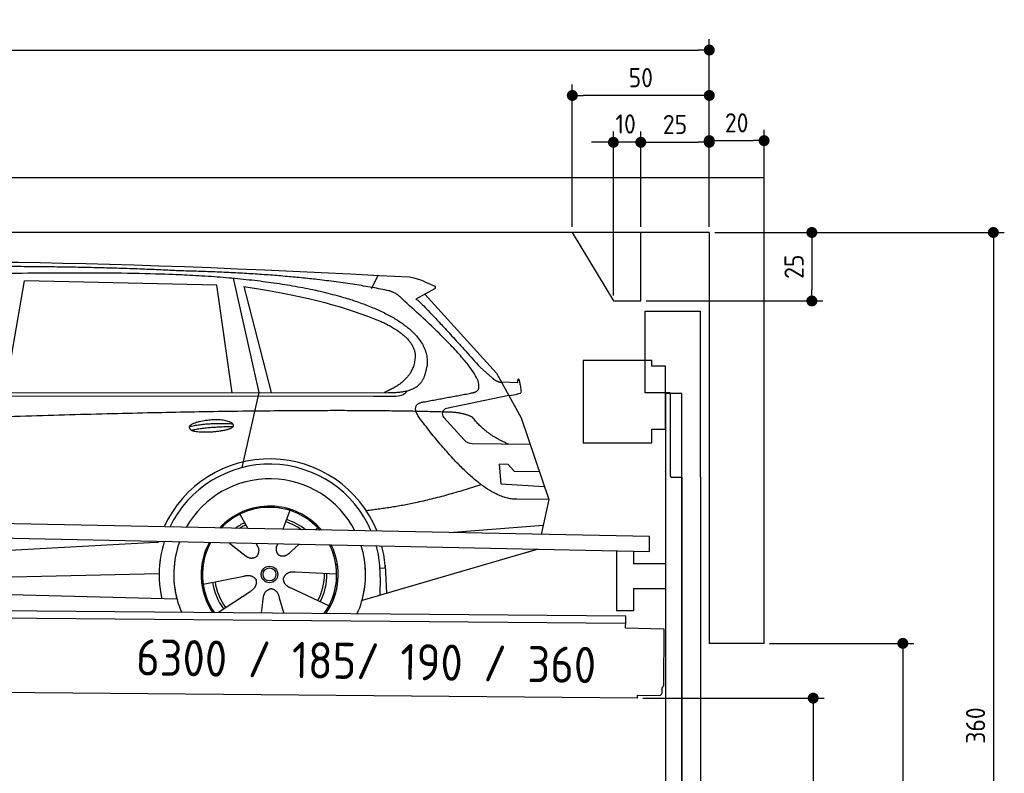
# Model space of a CAD drawing. Header units: millimetres. Extents: x -411 to 6777, y 0 to 6427.
# Tile 6 of 6: x 3183 to 6777, y 3676 to 6427. Entities that reach past the tile are written whole.
import ezdxf

# ---------------------------------------------------------------- set-up
doc = ezdxf.new("R2010")
doc.units = ezdxf.units.MM
doc.layers.add('4', color=3, linetype='Continuous')
for name, color, linetype, lineweight in [('car', 10, 'Continuous', 25), ('Freiraum', 7, 'Continuous', 25), ('Gebäude', 7, 'Continuous', 25), ('Logo', 7, 'Continuous', 25), ('Plattform', 7, 'Continuous', 25), ('Ständer vorne', 7, 'Continuous', 25), ('Tor', 200, 'Continuous', 25)]:
    doc.layers.add(name, color=color, linetype=linetype, lineweight=lineweight)
doc.styles.get("Standard").update_dxf_attribs({"font": 'ISOCP.SHX'})
doc.dimstyles.new('GEN-ISO', dxfattribs={"dimscale": 20, "dimtxt": 3.5, "dimasz": 2, "dimexe": 2, "dimexo": 1, "dimgap": 1.5, "dimtad": 1, "dimdec": 1, "dimlfac": 0.1, "dimdsep": 46, "dimtxsty": 'STANDARD', "dimblk": 'PUNKT', "dimcen": 2, "dimclrd": 256, "dimclre": 256, "dimclrt": 2, "dimadec": 0, "dimazin": 0, "dimtp": 0.1, "dimtm": 0.1, "dimtfac": 0.71, "dimtdec": 1, "dimtmove": 2, "dimatfit": 3, "dimldrblk": 'PUNKT', "dimfxl": 2, "dimtolj": 1, "dimarcsym": 0})

# ---------------------------------------------------------------- blocks, each defined once
blk = doc.blocks.new('PUNKT')
at = {"layer": '4', "color": 0, "linetype": 'ByBlock'}
blk.add_line((-0.5, 0), (-1, 0), dxfattribs=at)
at = {"layer": '4', "color": 0, "linetype": 'ByBlock', "const_width": 0.5}
blk.add_lwpolyline([(-0.25, 0, 1), (0.25, 0, 1)], format="xyb", close=True, dxfattribs=at)
blk = doc.blocks.new('*D551')
at = {"layer": '4', "lineweight": -2, "transparency": 16777216}
for p, q in [((5720, 5650), (6776.9, 5650)), ((6736.9, 5610), (6736.9, 2090)), ((6295.4, 2050), (6776.9, 2050))]:
    blk.add_line(p, q, dxfattribs=at)
at = {"layer": 'Defpoints', "color": 0, "transparency": 16777216}
for p in [(5700, 5650), (6275.4, 2050), (6736.9, 2050)]:
    blk.add_point(p, dxfattribs=at)
at = {"layer": '4', "lineweight": -2, "transparency": 16777216, "xscale": 40, "yscale": 40, "zscale": 40}
for p, rotation in [((6736.9, 5650), 90), ((6736.9, 2050), 270)]:
    blk.add_blockref('PUNKT', p, dxfattribs=dict(at, rotation=rotation))
at = {"layer": '4', "color": 2, "transparency": 16777216, "insert": (6671.9, 3850), "char_height": 70, "attachment_point": 5, "rotation": 90}
blk.add_mtext('360', dxfattribs=at)
blk = doc.blocks.new('*D553')
at = {"layer": '4', "lineweight": -2, "transparency": 16777216}
for p, q in [((5920, 4150), (6446.5, 4150)), ((6406.5, 4110), (6406.5, 2090)), ((6295.4, 2050), (6446.5, 2050))]:
    blk.add_line(p, q, dxfattribs=at)
at = {"layer": 'Defpoints', "color": 0, "transparency": 16777216}
for p in [(5900, 4150), (6275.4, 2050), (6406.5, 2050)]:
    blk.add_point(p, dxfattribs=at)
at = {"layer": '4', "lineweight": -2, "transparency": 16777216, "xscale": 40, "yscale": 40, "zscale": 40}
for p, rotation in [((6406.5, 4150), 90), ((6406.5, 2050), 270)]:
    blk.add_blockref('PUNKT', p, dxfattribs=dict(at, rotation=rotation))
at = {"layer": '4', "color": 2, "transparency": 16777216, "insert": (6341.5, 3100), "char_height": 70, "attachment_point": 5, "rotation": 90}
blk.add_mtext('H2', dxfattribs=at)
blk = doc.blocks.new('*D554')
at = {"layer": '4', "lineweight": -2, "transparency": 16777216}
for p, q in [((200, 5620.9), (200, 6355.8)), ((5700, 5820.9), (5700, 6355.8)), ((240, 6315.8), (5660, 6315.8))]:
    blk.add_line(p, q, dxfattribs=at)
at = {"layer": 'Defpoints', "color": 0, "transparency": 16777216}
for p in [(5700, 6315.8), (5700, 5800.9), (200, 5600.9)]:
    blk.add_point(p, dxfattribs=at)
at = {"layer": '4', "lineweight": -2, "transparency": 16777216, "xscale": 40, "yscale": 40, "zscale": 40, "rotation": 180}
blk.add_blockref('PUNKT', (200, 6315.8), dxfattribs=at)
at = {"layer": '4', "lineweight": -2, "transparency": 16777216, "xscale": 40, "yscale": 40, "zscale": 40}
blk.add_blockref('PUNKT', (5700, 6315.8), dxfattribs=at)
at = {"layer": '4', "color": 2, "transparency": 16777216, "insert": (2950, 6380.8), "char_height": 70, "attachment_point": 5}
blk.add_mtext('550', dxfattribs=at)
blk = doc.blocks.new('*D555')
at = {"layer": '4', "lineweight": -2, "transparency": 16777216}
for p, q in [((5457.5, 3950), (6119.3, 3950)), ((6079.3, 3910), (6079.3, 2090)), ((6099.3, 2050), (6119.3, 2050))]:
    blk.add_line(p, q, dxfattribs=at)
at = {"layer": 'Defpoints', "color": 0, "transparency": 16777216}
for p in [(5437.5, 3950), (6079.3, 2050), (6079.3, 2050)]:
    blk.add_point(p, dxfattribs=at)
at = {"layer": '4', "lineweight": -2, "transparency": 16777216, "xscale": 40, "yscale": 40, "zscale": 40}
for p, rotation in [((6079.3, 3950), 90), ((6079.3, 2050), 270)]:
    blk.add_blockref('PUNKT', p, dxfattribs=dict(at, rotation=rotation))
at = {"layer": '4', "color": 2, "transparency": 16777216, "insert": (6004.7, 2959.2), "char_height": 70, "attachment_point": 5, "rotation": 90}
blk.add_mtext('190', dxfattribs=at)
blk = doc.blocks.new('*D556')
at = {"layer": '4', "lineweight": -2, "transparency": 16777216}
for p, q in [((5450, 5821.3), (5450, 6019.1)), ((5700, 5820.9), (5700, 6019.1)), ((5490, 5979.1), (5660, 5979.1))]:
    blk.add_line(p, q, dxfattribs=at)
at = {"layer": 'Defpoints', "color": 0, "transparency": 16777216}
for p in [(5700, 5979.1), (5450, 5801.3), (5700, 5800.9)]:
    blk.add_point(p, dxfattribs=at)
at = {"layer": '4', "lineweight": -2, "transparency": 16777216, "xscale": 40, "yscale": 40, "zscale": 40, "rotation": 180}
blk.add_blockref('PUNKT', (5450, 5979.1), dxfattribs=at)
at = {"layer": '4', "lineweight": -2, "transparency": 16777216, "xscale": 40, "yscale": 40, "zscale": 40}
blk.add_blockref('PUNKT', (5700, 5979.1), dxfattribs=at)
at = {"layer": '4', "color": 2, "transparency": 16777216, "insert": (5575, 6044.2), "char_height": 70, "attachment_point": 5}
blk.add_mtext('25', dxfattribs=at)
blk = doc.blocks.new('*D557')
at = {"layer": '4', "lineweight": -2, "transparency": 16777216}
for p, q in [((5200, 5670), (5200, 6190.1)), ((5700, 5670), (5700, 6190.1)), ((5660, 6150.1), (5240, 6150.1))]:
    blk.add_line(p, q, dxfattribs=at)
at = {"layer": 'Defpoints', "color": 0, "transparency": 16777216}
for p in [(5200, 6150.1), (5200, 5650), (5700, 5650)]:
    blk.add_point(p, dxfattribs=at)
at = {"layer": '4', "lineweight": -2, "transparency": 16777216, "xscale": 40, "yscale": 40, "zscale": 40, "rotation": 180}
blk.add_blockref('PUNKT', (5200, 6150.1), dxfattribs=at)
at = {"layer": '4', "lineweight": -2, "transparency": 16777216, "xscale": 40, "yscale": 40, "zscale": 40}
blk.add_blockref('PUNKT', (5700, 6150.1), dxfattribs=at)
at = {"layer": '4', "color": 2, "transparency": 16777216, "insert": (5450, 6215.1), "char_height": 70, "attachment_point": 5}
blk.add_mtext('50', dxfattribs=at)
blk = doc.blocks.new('*D558')
at = {"layer": '4', "lineweight": -2, "transparency": 16777216}
for p, q in [((5720, 5650), (6114.4, 5650)), ((6074.4, 5610), (6074.4, 5440)), ((5470, 5400), (6114.4, 5400))]:
    blk.add_line(p, q, dxfattribs=at)
at = {"layer": 'Defpoints', "color": 0, "transparency": 16777216}
for p in [(5700, 5650), (5450, 5400), (6074.4, 5400)]:
    blk.add_point(p, dxfattribs=at)
at = {"layer": '4', "lineweight": -2, "transparency": 16777216, "xscale": 40, "yscale": 40, "zscale": 40}
for p, rotation in [((6074.4, 5650), 90), ((6074.4, 5400), 270)]:
    blk.add_blockref('PUNKT', p, dxfattribs=dict(at, rotation=rotation))
at = {"layer": '4', "color": 2, "transparency": 16777216, "insert": (6009.4, 5525), "char_height": 70, "attachment_point": 5, "rotation": 90}
blk.add_mtext('25', dxfattribs=at)
blk = doc.blocks.new('*D559')
at = {"layer": '4', "lineweight": -2, "transparency": 16777216}
for p, q in [((5350, 5420), (5350, 6019.1)), ((5450, 5670), (5450, 6019.1)), ((5310, 5979.1), (5270, 5979.1)), ((5450, 5979.1), (5350, 5979.1)), ((5490, 5979.1), (5530, 5979.1))]:
    blk.add_line(p, q, dxfattribs=at)
at = {"layer": 'Defpoints', "color": 0, "transparency": 16777216}
for p in [(5350, 5979.1), (5450, 5650), (5350, 5400)]:
    blk.add_point(p, dxfattribs=at)
at = {"layer": '4', "lineweight": -2, "transparency": 16777216, "xscale": 40, "yscale": 40, "zscale": 40}
blk.add_blockref('PUNKT', (5350, 5979.1), dxfattribs=at)
at = {"layer": '4', "lineweight": -2, "transparency": 16777216, "xscale": 40, "yscale": 40, "zscale": 40, "rotation": 180}
blk.add_blockref('PUNKT', (5450, 5979.1), dxfattribs=at)
at = {"layer": '4', "color": 2, "transparency": 16777216, "insert": (5394.7, 6046.1), "char_height": 70, "attachment_point": 5}
blk.add_mtext('10', dxfattribs=at)
blk = doc.blocks.new('Car')
at = {"layer": 'car'}
for p, q in [((3083.2, 5093.1), (3150.2, 5502.9)), ((3851.9, 5493), (3150.2, 5502.9)), ((3912, 5519.5), (4008.7, 5102.1)), ((4417.3, 5486.7), (4441.1, 5534.2)), ((3911.5, 5101.1), (3851.9, 5493)), ((3951.5, 5488.8), (4054.6, 5102.5)), ((4648.8, 5488.1), (4578.8, 5448.9)), ((4612, 5467.5), (4876.4, 5181.6)), ((4816, 5202.7), (4861.7, 5162.8)), ((4876.4, 5181.6), (4967, 5019.4)), ((4894.2, 5149.6), (4954.4, 5147.5)), ((1831.3, 5081), (4483.1, 5106.7)), ((4921.7, 5100.5), (4949.4, 5104.5)), ((1784.4, 5071.7), (4427.6, 5092.7)), ((4008.7, 5102.1), (3950.3, 4827.9)), ((4427.6, 5092.7), (4510.5, 5094.1)), ((4921.7, 5100.5), (4695.3, 5050.6)), ((4684.9, 5017.5), (4760, 4936.3)), ((4967, 5019.4), (5071.3, 4721.8)), ((4789.2, 4923.4), (5000.9, 4922.6)), ((4921.7, 4848.6), (4889, 4848.6)), ((4889, 4848.6), (4895.9, 4777.1)), ((4945.5, 4822.7), (4921.7, 4848.6)), ((5036, 4822.7), (4945.5, 4822.7)), ((4895.9, 4777.1), (5055, 4768.5)), ((5071.3, 4721.8), (4954.4, 4722.2)), ((5071.3, 4721.8), (5044.7, 4593.9)), ((4126.4, 4673), (4101.5, 4604)), ((3944.2, 4657.6), (3973.8, 4605.4)), ((3972.4, 4607.8), (3973.8, 4605.4)), ((4228.5, 4611.2), (4220.8, 4602.8)), ((4708.8, 4597.5), (5051.9, 4628.4)), ((1746.7, 4431.9), (3615.6, 4551.2)), ((3615.6, 4551.2), (3648.1, 4553.2)), ((3907.5, 4551.6), (3959.1, 4511.5)), ((3907.8, 4551.6), (3968.5, 4504.4)), ((4004.8, 4550.5), (4011, 4539.5)), ((4081.9, 4549.6), (4078.2, 4539.2)), ((4160.6, 4548.6), (4133.9, 4524.6)), ((5028.8, 4538.4), (4392.8, 4347)), ((5033.5, 4539.8), (4989.7, 4526.7)), ((4476.7, 4465.2), (4457.4, 4463.9)), ((4475.9, 4477.2), (4482.5, 4374)), ((1766.5, 4380), (3651.9, 4438.6)), ((3812.3, 4401.6), (3960.6, 4431.8)), ((4299.4, 4442.7), (4148.1, 4447.7)), ((4458.2, 4431.4), (4457.1, 4366.4)), ((4272.2, 4326.5), (4134.4, 4389.2)), ((1668, 4381.7), (3717, 4347)), ((3869.5, 4298.9), (3983.9, 4376.5)), ((4107.3, 4299), (4091.9, 4352.5)), ((4026.6, 4299), (4032, 4347.4))]:
    blk.add_line(p, q, dxfattribs=at)
for radius in [30.1, 23.6]:
    blk.add_circle((4054.4, 4438.8), radius, dxfattribs=at)
for centre, radius, start, end in [((4699.6, 5031.1), 20, 102.4358, 222.7473), ((4789.3, 4963.4), 40, 222.7473, 269.7861), ((4054.9, 4438.2), 422.7, 22.5487, 156.2143), ((4054.9, 4438.2), 403.4, 23.7263, 155.0367), ((4054.9, 4438.2), 350, 27.7494, 151.0136), ((4054.9, 4438.2), 250, 41.078, 137.685), ((4054.9, 4438.2), 250, 41.078, 137.685), ((4054.9, 4438.2), 250, 41.078, 137.685), ((4054.4, 4438.8), 245, 41.9641, 136.7989), ((4054.4, 4438.8), 209.6, 51.6404, 73.3995), ((4054.4, 4438.8), 209.6, 116.262, 127.1225), ((4054.4, 4438.8), 200.6, 116.1152, 123.6695), ((4054.4, 4438.8), 200.6, 55.0934, 73.5463), ((4054.4, 4438.8), 245, 41.9641, 44.7348), ((4054.9, 4438.2), 422.7, 164.0109, 164.2126), ((4054.9, 4438.2), 422.7, 164.0109, 164.2126), ((4054.9, 4438.2), 403.4, 163.2593, 179.9464), ((4054.9, 4438.2), 403.4, 163.2593, 179.9464), ((4054.9, 4438.2), 350, 160.7243, 195.1055), ((4054.9, 4438.2), 350, 160.7243, 195.1055), ((4054.9, 4438.2), 250, 152.8016, 213.8648), ((4054.9, 4438.2), 250, 152.8016, 213.4506), ((4054.9, 4438.2), 250, 152.8016, 213.4506), ((4054.4, 4438.8), 245, 152.3519, 188.7348), ((4054.4, 4438.8), 245, 152.3519, 188.7348), ((4054.9, 4438.2), 250, 326.1848, 25.8498), ((4054.9, 4438.2), 250, 326.1848, 25.8498), ((4054.4, 4438.8), 245, 0.9266, 26.2995), ((4054.9, 4438.2), 350, 344.8945, 17.9271), ((4054.9, 4438.2), 350, 344.8945, 17.9271), ((4054.9, 4438.2), 403.4, 3.6504, 15.3921), ((4054.9, 4438.2), 403.4, 3.6504, 15.3921), ((4054.9, 4438.2), 422.7, 3.6504, 14.6404), ((4054.9, 4438.2), 422.7, 3.6504, 14.6404), ((4054.9, 4438.2), 403.4, 173.0827, 193.1146), ((4054.9, 4438.2), 350, 172.1254, 203.4635), ((4054.9, 4438.2), 250, 169.2195, 213.8648), ((4054.4, 4438.8), 245, 169.1336, 214.8006), ((4054.4, 4438.8), 245, 325.2489, 9.5178), ((4054.9, 4438.2), 250, 326.1848, 9.4319), ((4054.9, 4438.2), 350, 336.586, 6.526), ((4054.9, 4438.2), 403.4, 359.0315, 5.5686), ((4054.9, 4438.2), 422.7, 3.6504, 3.7403), ((4054.4, 4438.8), 200.6, 332.1152, 1.5463), ((4054.4, 4438.8), 209.6, 332.262, 1.3995), ((4054.4, 4438.8), 209.6, 188.262, 217.3995), ((4054.4, 4438.8), 200.6, 188.1152, 217.5463)]:
    blk.add_arc(centre, radius, start, end, dxfattribs=at)
for points, degree in [([(2210.1, 5522.9), (2497.2, 5587.1), (3382.3, 5582), (4554.8, 5529.4)], 3), ([(3704.9, 5544.3), (3356.5, 5560.5), (2740.6, 5550.1)], 2), ([(4480.4, 5478.4), (4179.3, 5538.2), (3704.9, 5544.3)], 2), ([(4554.8, 5529.4), (4601.6, 5520.4), (4610.6, 5512.2), (4648, 5496.7)], 3), ([(3951.5, 5488.8), (4206, 5452.2), (4319.5, 5417.6), (4452.8, 5366.1)], 3), ([(4530.1, 5448), (4512, 5469.7), (4480.4, 5478.4)], 2), ([(4648.8, 5488.1), (4650.5, 5489.8), (4651.2, 5492.8), (4650.6, 5495.6), (4648, 5496.7)], 4), ([(4795, 5110), (4884.2, 5138.9), (4530.1, 5448)], 2), ([(4578.8, 5448.9), (4586.6, 5453.3), (4816, 5202.7)], 2), ([(4452.8, 5366.1), (4567.4, 5315.1), (4578.1, 5250.1)], 2), ([(4578.1, 5250.1), (4583.7, 5155.6), (4466.5, 5106.5)], 2), ([(4483.1, 5106.7), (4533.2, 5107.2), (4606.2, 5112.5), (4613.9, 5159.4), (4622.1, 5202.6)], 4), ([(4861.7, 5162.8), (4870, 5155.6), (4883.3, 5148), (4892.3, 5148), (4894.2, 5149.6)], 4), ([(4954.4, 5147.5), (4955.7, 5186.4), (4967, 5112.2)], 2), ([(4510.5, 5094.1), (4529.8, 5094.9), (4544.5, 5104), (4551.7, 5114.3)], 3), ([(4581.7, 5127.2), (4581.8, 5127.3), (4581.8, 5127.3), (4581.9, 5127.3)], 3), ([(4967, 5112.2), (4967.3, 5108.5), (4961.7, 5106.8), (4949.4, 5104.5)], 3), ([(4600.8, 5009.2), (4556.5, 5067.5), (4616.4, 5074.7)], 2), ([(4702.4, 5037), (3825.7, 5057.4), (1393.7, 4922.9)], 2), ([(4790.2, 5019.4), (4752.8, 5037.5), (4702.4, 5037)], 2), ([(4954.4, 4722.2), (4828.8, 4714), (4600.8, 5009.2)], 2), ([(4921.7, 4922.9), (4836, 4958), (4790.2, 5019.4)], 2), ([(3757, 4976.2), (3832.4, 4993.1), (3915.9, 4987.4)], 2), ([(3764.1, 4963.4), (3838.2, 4978), (3916.1, 4977.3)], 2), ([(4822.5, 4773.6), (4597.8, 4696.1), (4405.1, 4674.9)], 2), ([(3959.4, 4511.5), (3982.8, 4489.8), (4006, 4503.4)], 2), ([(3960.6, 4431.8), (3991.3, 4440.8), (4006.1, 4418.4)], 2), ([(4148.1, 4447.7), (4116.3, 4451.4), (4105.5, 4426.8)], 2), ([(4134.4, 4389.2), (4104.3, 4400), (4105.5, 4426.8)], 2), ([(3983.9, 4376.5), (4011.8, 4392.2), (4006.1, 4418.4)], 2), ([(4032, 4347.4), (4033, 4379.4), (4058.9, 4386.5)], 2), ([(4091.9, 4352.5), (4085.6, 4383.8), (4058.9, 4386.5)], 2)]:
    blk.add_open_spline(points, degree=degree, dxfattribs=at)
for points, degree, knots in [([(2379.8, 5510.7), (2406.4, 5513), (2545.8, 5516.1), (3567, 5545.6), (4187.3, 5544.9), (4644.2, 5376.4), (4622.1, 5202.6)], 4, [0.0821318, 0.0821318, 0.0821318, 0.0821318, 0.0821318, 0.258851, 0.508851, 1, 1, 1, 1, 1]), ([(4616.4, 5074.7), (4783, 5107.3), (4785.8, 5107.9), (4794.1, 5109.8), (4795, 5110)], 1, [0.1611508, 0.1611508, 1, 1.0196119, 1.078724, 1.0847856, 1.0847856]), ([(3764.1, 4963.4), (3740.6, 4979.8), (3786, 4995.5), (3868.7, 5015.7), (3961.6, 4982.6), (3899.6, 4958.8), (3790.6, 4951.6), (3769.1, 4960.4), (3764.1, 4963.4)], 5, [0, 0, 0, 0, 0, 0, 0.300106, 0.500106, 0.700106, 1, 1, 1, 1, 1, 1]), ([(4011, 4539.5), (4012.7, 4535.5), (4013.7, 4531.5), (4014, 4527.6), (4014.7, 4519), (4012.1, 4510.9), (4006, 4503.4)], 3, [0.2167758, 0.2167758, 0.2167758, 0.2167758, 0.4600873, 0.4600873, 0.4600873, 1, 1, 1, 1]), ([(4078.2, 4539.2), (4077.6, 4536.1), (4077.4, 4533.1), (4077.5, 4530.1), (4077.9, 4527.3), (4078.7, 4521.6), (4080.7, 4516.2), (4084.3, 4511.7), (4089.3, 4508.8)], 4, [0.3191838, 0.3191838, 0.3191838, 0.3191838, 0.3191838, 0.5438253, 0.5438253, 0.5438253, 0.5438253, 1, 1, 1, 1, 1]), ([(4133.9, 4524.6), (4133.9, 4524.6), (4133.9, 4524.6), (4133.9, 4524.6), (4133.9, 4524.6), (4124.9, 4514.8), (4114.3, 4504.7), (4100.1, 4502.2), (4089.3, 4508.8)], 4, [-0.000003, -0.000003, -0.000003, -0.000003, -0.000003, 0, 0, 0, 0, 1, 1, 1, 1, 1])]:
    blk.add_open_spline(points, degree=degree, knots=knots, dxfattribs=at)
blk = doc.blocks.new('*D565')
at = {"layer": '4', "lineweight": -2, "transparency": 16777216}
for p, q in [((5700, 5670), (5700, 6025.1)), ((5900, 5820.8), (5900, 6025.1)), ((5740, 5985.1), (5860, 5985.1))]:
    blk.add_line(p, q, dxfattribs=at)
at = {"layer": 'Defpoints', "color": 0, "transparency": 16777216}
for p in [(5900, 5985.1), (5900, 5800.8), (5700, 5650)]:
    blk.add_point(p, dxfattribs=at)
at = {"layer": '4', "lineweight": -2, "transparency": 16777216, "xscale": 40, "yscale": 40, "zscale": 40, "rotation": 180}
blk.add_blockref('PUNKT', (5700, 5985.1), dxfattribs=at)
at = {"layer": '4', "lineweight": -2, "transparency": 16777216, "xscale": 40, "yscale": 40, "zscale": 40}
blk.add_blockref('PUNKT', (5900, 5985.1), dxfattribs=at)
at = {"layer": '4', "color": 2, "transparency": 16777216, "insert": (5800, 6050.1), "char_height": 70, "attachment_point": 5}
blk.add_mtext('20', dxfattribs=at)
blk = doc.blocks.new('Plattform OG 6200 550')
at = {"layer": 'Plattform'}
for p, q in [((5482.3, 4539.6), (348.5, 4642)), ((5481.2, 4483.6), (347.5, 4591)), ((5481.2, 4483.6), (5482.3, 4539.5)), ((5361.5, 4486.1), (5361.5, 4268.3)), ((5423.5, 4484.7), (5423.5, 4440.8)), ((5539.9, 4440.8), (5423.5, 4440.8)), ((5423.5, 4350.8), (5423.5, 4268.3)), ((5423.5, 4350.8), (5539.9, 4350.8)), ((440.2, 4293.6), (5395, 4250.4)), ((446, 4266.5), (5394.8, 4223.4)), ((5423.5, 4268.3), (5361.5, 4268.3)), ((5394.9, 4230.2), (5395, 4245.2)), ((5395, 4245.2), (5395, 4250.4)), ((5394.7, 4206.2), (5394.9, 4230.2)), ((5394.7, 4206.2), (5534.1, 4203)), ((5534.1, 4203), (5532.3, 3994)), ((5437.5, 3950), (372.6, 3994.2)), ((5437.5, 3950), (5437.5, 3960.8)), ((5437.5, 3960.8), (5517.5, 3960.1)), ((5527.6, 3970.1), (5527.8, 3988.2))]:
    blk.add_line(p, q, dxfattribs=at)
for centre, radius, start, end in [((5526.2, 3994.1), 6.08, 284.5689, 358.9086), ((5517.6, 3970.1), 10, 269.5, 359.5)]:
    blk.add_arc(centre, radius, start, end, dxfattribs=at)
blk = doc.blocks.new('Tor 335 bis 365 Gebäude')
at = {"layer": 'Tor'}
for p, q in [((5465.6, 5064.5), (5465.6, 5363)), ((5465.6, 5363), (5668, 5363)), ((5668, 4757.1), (5668, 5363)), ((5557, 5064.5), (5465.6, 5064.5)), ((5557, 5064.5), (5557, 4763)), ((5562, 4757.1), (5600, 4757.1)), ((5600, 4757.1), (5600, 4757)), ((5668, 4757), (5668, 4757.1)), ((5600, 2037), (5668, 2037))]:
    blk.add_line(p, q, dxfattribs=at)
at = {"layer": 'Tor', "lineweight": 25}
blk.add_line((5600, 4757.1), (5600, 2037), dxfattribs=at)
at = {"layer": 'Tor'}
blk.add_lwpolyline([(5668, 4757.1), (5668, 2037)], dxfattribs=at)
blk.add_arc((5563, 4763), 6, 180, 260.4059, dxfattribs=at)
blk = doc.blocks.new('Ständer vorne ab 340')
at = {"layer": 'Ständer vorne'}
for p, q in [((5240, 5182), (5240, 4882)), ((5490, 5182), (5240, 5182)), ((5490, 5162), (5490, 5182)), ((5540, 5162), (5490, 5162)), ((5540, 4932), (5540, 5162)), ((5540.2, 5062), (5539.8, 5062)), ((5540, 5062), (5540, 2050)), ((5600, 5062), (5540, 5062)), ((5600, 2048.7), (5600, 5062)), ((5490, 4882), (5490, 4932)), ((5490, 4932), (5540, 4932)), ((5240, 4882), (5490, 4882)), ((5540, 4777.4), (5540, 4778.4)), ((5511.2, 2045), (5511.2, 2037)), ((5595.1, 2045), (5511.2, 2045)), ((5511.2, 2037), (5600, 2037)), ((5600, 2037), (5600, 2040))]:
    blk.add_line(p, q, dxfattribs=at)
blk = doc.blocks.new('Gebäude_360_GT185')
at = {"layer": 'Freiraum'}
blk.add_lwpolyline([(5200, 5650), (5350, 5400), (5450, 5400), (5450, 5650)], dxfattribs=at)
at = {"layer": 'Gebäude'}
for p, q in [((5900, 5850), (0, 5850)), ((5900, 4150), (5900, 5850)), ((5700, 5650), (200, 5650)), ((5700, 5650), (5700, 4150)), ((5900, 4150), (5700, 4150))]:
    blk.add_line(p, q, dxfattribs=at)

msp = doc.modelspace()

# ---------------------------------------------------------------- block references
msp.add_blockref('Gebäude_360_GT185', (0, 0))
at = {"layer": 'car', "rotation": 359.4752422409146}
msp.add_blockref('Car', (0, 0), dxfattribs=at)
at = {"layer": 'Plattform'}
msp.add_blockref('Plattform OG 6200 550', (0, 0), dxfattribs=at)
at = {"layer": 'Ständer vorne'}
msp.add_blockref('Ständer vorne ab 340', (0, 0), dxfattribs=at)
at = {"layer": 'Tor'}
msp.add_blockref('Tor 335 bis 365 Gebäude', (0, 0), dxfattribs=at)

# ---------------------------------------------------------------- texts
at = {"layer": 'Logo'}
msp.add_text('6300 / 185/ 190 / 360', height=132, rotation=359.00496, dxfattribs=at).set_placement((3607.25, 4033.45))

# ---------------------------------------------------------------- dimensions: what is measured, and where the dimension line sits
at = {"layer": '4'}
for base, p1, p2, override, picture, middle in [((5700, 6315.8), (200, 5600.88), (5700, 5800.88), {"dimtdec": 3, "dimtolj": 0}, '*D554', (2950, 6380.8)), ((5200, 6150.12), (5700, 5650), (5200, 5650), {"dimtdec": 3, "dimtolj": 0}, '*D557', (5450, 6215.12)), ((5700, 5979.15), (5449.99, 5801.29), (5700, 5800.88), {"dimtdec": 3, "dimtolj": 0}, '*D556', (5575, 6044.16)), ((5900, 5985.09), (5700, 5650), (5900, 5800.82), {"dimtol": 0, "dimlim": 0, "dimtp": 0.1, "dimtm": 0.1, "dimtfac": 0.71, "dimtdec": 3, "dimtolj": 0, "dimtzin": 8}, '*D565', (5800, 6050.1))]:
    dim = msp.add_linear_dim(base=base, p1=p1, p2=p2, dimstyle='GEN-ISO', override=override, dxfattribs=at)
    dim.commit()
    dim.dimension.update_dxf_attribs({"geometry": picture, "text_midpoint": middle})
dim = msp.add_linear_dim(base=(5350, 5979.15), p1=(5449.99, 5650), p2=(5350, 5400), dimstyle='GEN-ISO', override={"dimtdec": 3, "dimtolj": 0}, dxfattribs=at)
dim.commit()
dim.dimension.update_dxf_attribs({"geometry": '*D559', "text_midpoint": (5394.75, 6046.13), "dimtype": 160})
for base, p2, override, picture, middle in [((6074.39, 5400), (5450, 5400), {"dimtdec": 3, "dimtolj": 0}, '*D558', (6009.39, 5525)), ((6736.86, 2050), (6275.45, 2050), {"dimdec": 0, "dimtdec": 3, "dimtolj": 0}, '*D551', (6671.86, 3850))]:
    dim = msp.add_linear_dim(base=base, p1=(5700, 5650), p2=p2, angle=90, dimstyle='GEN-ISO', override=override, dxfattribs=at)
    dim.commit()
    dim.dimension.update_dxf_attribs({"geometry": picture, "text_midpoint": middle})
dim = msp.add_linear_dim(base=(6406.55, 2050), p1=(5900, 4150), p2=(6275.45, 2050), angle=90, text='H2', dimstyle='GEN-ISO', override={"dimdec": 0, "dimtdec": 3, "dimtolj": 0}, dxfattribs=at)
dim.commit()
dim.dimension.update_dxf_attribs({"geometry": '*D553', "text_midpoint": (6341.54, 3100)})
dim = msp.add_linear_dim(base=(6079.31, 2050), p1=(5437.5, 3949.97), p2=(6079.31, 2050), angle=90, dimstyle='GEN-ISO', override={"dimtdec": 3, "dimtolj": 0}, dxfattribs=at)
dim.commit()
dim.dimension.update_dxf_attribs({"geometry": '*D555', "text_midpoint": (6004.71, 2959.23), "dimtype": 160})

doc.saveas('drawing.dxf')
